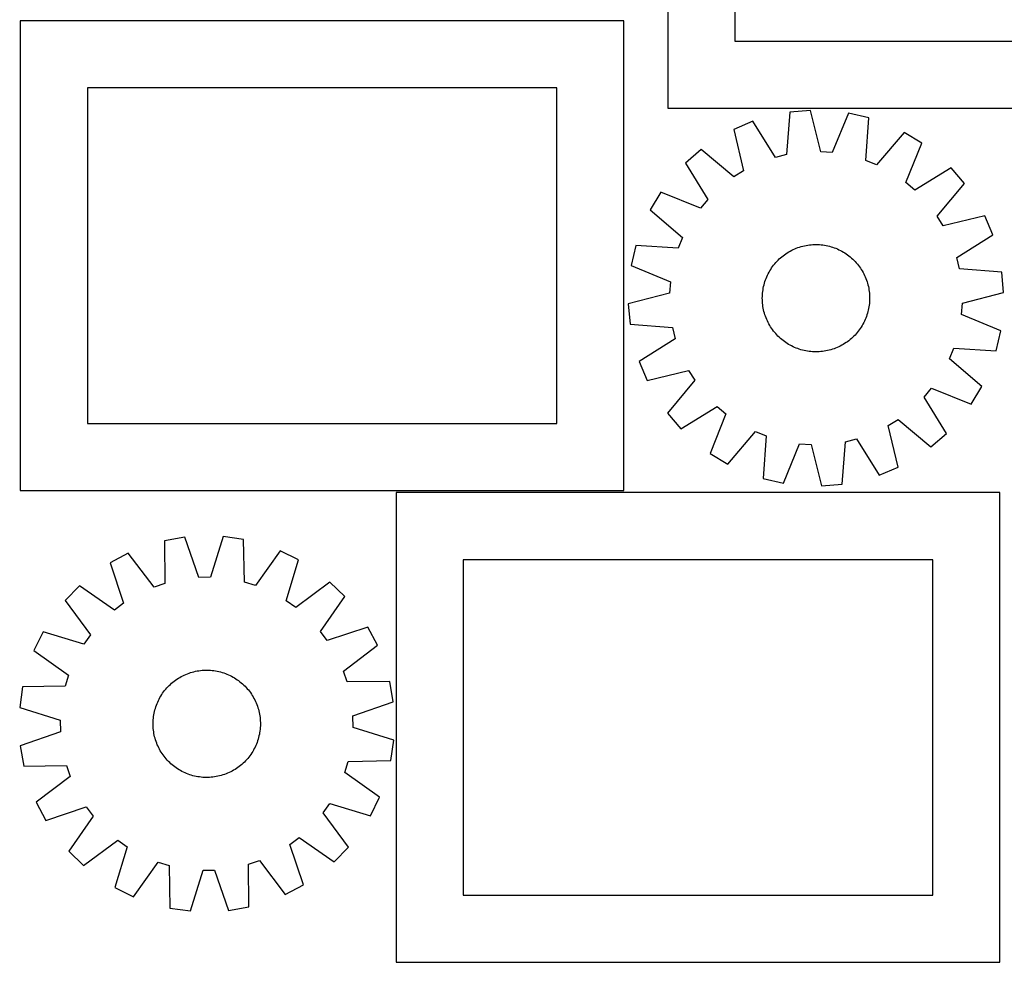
# Model space of a CAD drawing. Header units: millimetres. Extents: x 7 to 1493, y 7 to 2993.
# Tile 1 of 13: x 7 to 741, y 7 to 709. Entities that reach past the tile are written whole.
import ezdxf

# ---------------------------------------------------------------- set-up
doc = ezdxf.new("R2010")
doc.units = ezdxf.units.MM
doc.layers.add('CUT', color=7, linetype='CONTINUOUS', true_color=0x000000)

msp = doc.modelspace()

# ---------------------------------------------------------------- linework, layer by layer
at = {"layer": 'CUT'}
for p, q in [((489.720199, 1093.266221), (489.720199, 643.266221)), ((539.720199, 1043.266221), (539.720199, 693.266221)), ((456.988838, 708.428889), (6.988838, 708.428889)), ((6.988838, 708.428889), (6.988838, 358.428889)), ((456.988838, 358.428889), (456.988838, 708.428889)), ((539.720199, 693.266221), (789.720199, 693.266221)), ((406.988838, 658.428889), (56.988838, 658.428889)), ((56.988838, 658.428889), (56.988838, 408.428889)), ((406.988838, 408.428889), (406.988838, 658.428889)), ((489.720199, 643.266221), (839.720199, 643.266221)), ((580.781294, 640.40841), (578.30365, 608.740824)), ((596.112425, 641.707243), (580.781294, 640.40841)), ((603.88219, 610.907803), (596.112425, 641.707243)), ((624.576172, 639.638201), (612.43397, 610.286171)), ((639.558305, 636.135885), (624.576172, 639.638201)), ((553.071292, 633.580404), (538.891882, 627.607561)), ((569.978329, 606.689386), (553.071292, 633.580404)), ((637.430241, 604.442887), (639.558305, 636.135885)), ((538.891882, 627.607561), (546.321325, 596.724263)), ((665.989568, 625.372328), (645.371372, 601.209034)), ((679.156148, 617.411693), (665.989568, 625.372328)), ((667.338564, 587.927469), (679.156148, 617.411693)), ((514.648075, 612.55088), (503.008364, 602.48869)), ((539.037403, 592.200564), (514.648075, 612.55088)), ((612.43397, 610.286171), (603.88219, 610.907803)), ((503.008364, 602.48869), (519.617649, 575.412752)), ((578.30365, 608.740824), (569.978329, 606.689386)), ((645.371372, 601.209034), (637.430241, 604.442887)), ((546.321325, 596.724263), (539.037403, 592.200564)), ((700.967651, 599.007232), (673.891713, 582.397947)), ((711.029842, 587.367521), (700.967651, 599.007232)), ((673.891713, 582.397947), (667.338564, 587.927469)), ((690.679525, 562.978192), (711.029842, 587.367521)), ((484.603903, 580.677187), (476.643268, 567.510607)), ((514.088127, 568.859603), (484.603903, 580.677187)), ((519.617649, 575.412752), (514.088127, 568.859603)), ((476.643268, 567.510607), (500.806562, 546.892411)), ((695.203224, 555.69427), (690.679525, 562.978192)), ((726.086522, 563.123714), (695.203224, 555.69427)), ((732.059366, 548.944303), (726.086522, 563.123714)), ((500.806562, 546.892411), (497.572709, 538.95128)), ((705.168347, 532.037267), (732.059366, 548.944303)), ((465.879711, 541.079344), (462.377394, 526.09721)), ((497.572709, 538.95128), (465.879711, 541.079344)), ((578.877635, 535.581604), (579.950281, 536.236156)), ((579.950281, 536.236156), (581.042957, 536.856692)), ((581.042957, 536.856692), (582.154586, 537.4426)), ((582.154586, 537.4426), (583.28407, 537.993302)), ((583.28407, 537.993302), (584.430294, 538.508255)), ((584.430294, 538.508255), (585.592128, 538.986949)), ((585.592128, 538.986949), (586.768425, 539.428914)), ((586.768425, 539.428914), (587.958024, 539.833711)), ((587.958024, 539.833711), (589.159751, 540.200943)), ((589.159751, 540.200943), (590.37242, 540.530247)), ((590.37242, 540.530247), (591.594834, 540.821297)), ((591.594834, 540.821297), (592.825788, 541.073806)), ((592.825788, 541.073806), (594.064065, 541.287526)), ((594.064065, 541.287526), (595.308444, 541.462245)), ((595.308444, 541.462245), (596.557698, 541.597791)), ((596.557698, 541.597791), (597.810592, 541.69403)), ((597.810592, 541.69403), (599.065892, 541.750868)), ((599.065892, 541.750868), (600.322357, 541.768247)), ((600.322357, 541.768247), (601.578748, 541.746151)), ((601.578748, 541.746151), (602.833825, 541.684602)), ((602.833825, 541.684602), (604.08635, 541.58366)), ((604.08635, 541.58366), (605.335085, 541.443426)), ((605.335085, 541.443426), (606.5788, 541.264036)), ((606.5788, 541.264036), (607.816266, 541.04567)), ((607.816266, 541.04567), (609.046263, 540.788541)), ((609.046263, 540.788541), (610.267576, 540.492904)), ((610.267576, 540.492904), (611.479, 540.159051)), ((611.479, 540.159051), (612.67934, 539.78731)), ((612.67934, 539.78731), (613.867411, 539.37805)), ((613.867411, 539.37805), (615.042041, 538.931673)), ((615.042041, 538.931673), (616.20207, 538.44862)), ((616.20207, 538.44862), (617.346353, 537.929369)), ((617.346353, 537.929369), (618.473762, 537.374431)), ((618.473762, 537.374431), (619.583183, 536.784353)), ((619.583183, 536.784353), (620.673522, 536.15972)), ((620.673522, 536.15972), (621.743703, 535.501146)), ((570.292539, 528.277062), (571.139979, 529.204883)), ((571.139979, 529.204883), (572.016146, 530.105627)), ((572.016146, 530.105627), (572.920172, 530.978406)), ((572.920172, 530.978406), (573.851168, 531.822357)), ((573.851168, 531.822357), (574.808213, 532.636649)), ((574.808213, 532.636649), (575.790363, 533.420478)), ((575.790363, 533.420478), (576.79665, 534.17307)), ((576.79665, 534.17307), (577.826079, 534.893682)), ((577.826079, 534.893682), (578.877635, 535.581604)), ((621.743703, 535.501146), (622.79267, 534.809282)), ((622.79267, 534.809282), (623.819387, 534.08481)), ((623.819387, 534.08481), (624.822841, 533.328446)), ((624.822841, 533.328446), (625.802042, 532.540936)), ((625.802042, 532.540936), (626.756024, 531.723057)), ((626.756024, 531.723057), (627.683844, 530.875616)), ((627.683844, 530.875616), (628.584588, 529.99945)), ((628.584588, 529.99945), (629.457367, 529.095423)), ((629.457367, 529.095423), (630.301319, 528.164428)), ((707.219785, 523.711946), (705.168347, 532.037267)), ((462.377394, 526.09721), (491.729425, 513.955009)), ((565.231242, 521.104222), (565.855876, 522.194561)), ((565.855876, 522.194561), (566.51445, 523.264742)), ((566.51445, 523.264742), (567.206314, 524.313709)), ((567.206314, 524.313709), (567.930786, 525.340426)), ((567.930786, 525.340426), (568.68715, 526.34388)), ((568.68715, 526.34388), (569.47466, 527.323081)), ((569.47466, 527.323081), (570.292539, 528.277062)), ((630.301319, 528.164428), (631.115611, 527.207383)), ((631.115611, 527.207383), (631.899439, 526.225233)), ((631.899439, 526.225233), (632.652031, 525.218946)), ((632.652031, 525.218946), (633.372644, 524.189517)), ((633.372644, 524.189517), (634.060565, 523.137961)), ((634.060565, 523.137961), (634.715117, 522.065315)), ((634.715117, 522.065315), (635.335653, 520.972639)), ((738.887372, 521.234302), (707.219785, 523.711946)), ((491.729425, 513.955009), (491.107793, 505.403229)), ((561.856545, 513.000039), (562.228285, 514.200379)), ((562.228285, 514.200379), (562.637546, 515.38845)), ((562.637546, 515.38845), (563.083923, 516.56308)), ((563.083923, 516.56308), (563.566975, 517.723108)), ((563.566975, 517.723108), (564.086227, 518.867392)), ((564.086227, 518.867392), (564.641165, 519.994801)), ((564.641165, 519.994801), (565.231242, 521.104222)), ((635.335653, 520.972639), (635.921562, 519.86101)), ((635.921562, 519.86101), (636.472264, 518.731526)), ((636.472264, 518.731526), (636.987216, 517.585301)), ((636.987216, 517.585301), (637.465911, 516.423467)), ((637.465911, 516.423467), (637.907875, 515.24717)), ((637.907875, 515.24717), (638.312673, 514.057572)), ((638.312673, 514.057572), (638.679905, 512.855845)), ((740.186204, 505.903171), (738.887372, 521.234302)), ((560.431936, 505.607388), (560.57217, 506.856124)), ((560.57217, 506.856124), (560.751559, 508.099839)), ((560.751559, 508.099839), (560.969926, 509.337305)), ((560.969926, 509.337305), (561.227055, 510.567302)), ((561.227055, 510.567302), (561.522692, 511.788615)), ((561.522692, 511.788615), (561.856545, 513.000039)), ((638.679905, 512.855845), (639.009208, 511.643176)), ((639.009208, 511.643176), (639.300258, 510.420761)), ((639.300258, 510.420761), (639.552768, 509.189808)), ((639.552768, 509.189808), (639.766487, 507.951531)), ((639.766487, 507.951531), (639.941207, 506.707151)), ((639.941207, 506.707151), (640.076752, 505.457898)), ((491.107793, 505.403229), (460.308353, 497.633463)), ((560.247349, 501.843396), (560.269445, 503.099787)), ((560.264728, 500.58693), (560.247349, 501.843396)), ((560.321566, 499.331631), (560.264728, 500.58693)), ((560.269445, 503.099787), (560.330994, 504.354864)), ((560.417805, 498.078737), (560.321566, 499.331631)), ((560.330994, 504.354864), (560.431936, 505.607388)), ((640.076752, 505.457898), (640.172992, 504.205003)), ((640.225112, 500.436848), (640.163563, 499.181771)), ((640.172992, 504.205003), (640.229829, 502.949704)), ((640.247208, 501.693239), (640.225112, 500.436848)), ((640.229829, 502.949704), (640.247208, 501.693239)), ((709.386765, 498.133406), (740.186204, 505.903171)), ((460.308353, 497.633463), (461.607185, 482.302332)), ((560.553351, 496.829483), (560.417805, 498.078737)), ((560.72807, 495.585104), (560.553351, 496.829483)), ((560.941789, 494.346826), (560.72807, 495.585104)), ((561.194299, 493.115873), (560.941789, 494.346826)), ((561.485349, 491.893459), (561.194299, 493.115873)), ((561.814653, 490.68079), (561.485349, 491.893459)), ((639.267502, 492.969333), (638.971866, 491.74802)), ((639.524631, 494.199329), (639.267502, 492.969333)), ((639.742998, 495.436796), (639.524631, 494.199329)), ((639.922387, 496.68051), (639.742998, 495.436796)), ((640.062622, 497.929246), (639.922387, 496.68051)), ((640.163563, 499.181771), (640.062622, 497.929246)), ((708.765132, 489.581625), (709.386765, 498.133406)), ((562.181884, 489.479063), (561.814653, 490.68079)), ((562.586682, 488.289464), (562.181884, 489.479063)), ((563.028646, 487.113167), (562.586682, 488.289464)), ((563.507341, 485.951333), (563.028646, 487.113167)), ((564.022293, 484.805109), (563.507341, 485.951333)), ((564.572996, 483.675625), (564.022293, 484.805109)), ((636.40833, 484.669243), (635.853392, 483.541834)), ((636.927582, 485.813526), (636.40833, 484.669243)), ((637.410634, 486.973555), (636.927582, 485.813526)), ((637.857011, 488.148185), (637.410634, 486.973555)), ((638.266272, 489.336255), (637.857011, 488.148185)), ((638.638012, 490.536595), (638.266272, 489.336255)), ((638.971866, 491.74802), (638.638012, 490.536595)), ((738.117163, 477.439424), (708.765132, 489.581625)), ((461.607185, 482.302332), (493.274772, 479.824689)), ((493.274772, 479.824689), (495.32621, 471.499368)), ((565.158904, 482.563996), (564.572996, 483.675625)), ((565.77944, 481.47132), (565.158904, 482.563996)), ((566.433992, 480.398674), (565.77944, 481.47132)), ((567.121914, 479.347118), (566.433992, 480.398674)), ((567.842526, 478.317688), (567.121914, 479.347118)), ((568.595118, 477.311402), (567.842526, 478.317688)), ((569.378946, 476.329251), (568.595118, 477.311402)), ((631.807407, 477.192755), (631.019897, 476.213554)), ((632.563771, 478.196209), (631.807407, 477.192755)), ((633.288243, 479.222926), (632.563771, 478.196209)), ((633.980107, 480.271892), (633.288243, 479.222926)), ((634.638681, 481.342073), (633.980107, 480.271892)), ((635.263315, 482.432413), (634.638681, 481.342073)), ((635.853392, 483.541834), (635.263315, 482.432413)), ((734.614846, 462.457291), (738.117163, 477.439424)), ((495.32621, 471.499368), (468.435191, 454.592331)), ((570.193238, 475.372206), (569.378946, 476.329251)), ((571.03719, 474.441211), (570.193238, 475.372206)), ((571.909969, 473.537184), (571.03719, 474.441211)), ((572.810713, 472.661018), (571.909969, 473.537184)), ((573.738533, 471.813578), (572.810713, 472.661018)), ((574.692515, 470.995699), (573.738533, 471.813578)), ((575.671716, 470.208188), (574.692515, 470.995699)), ((576.67517, 469.451824), (575.671716, 470.208188)), ((624.704194, 470.116156), (623.697908, 469.363565)), ((625.686344, 470.899985), (624.704194, 470.116156)), ((626.643389, 471.714277), (625.686344, 470.899985)), ((627.574385, 472.558229), (626.643389, 471.714277)), ((628.478412, 473.431007), (627.574385, 472.558229)), ((629.354578, 474.331751), (628.478412, 473.431007)), ((630.202018, 475.259572), (629.354578, 474.331751)), ((631.019897, 476.213554), (630.202018, 475.259572)), ((577.701887, 468.727353), (576.67517, 469.451824)), ((578.750854, 468.035489), (577.701887, 468.727353)), ((579.821035, 467.376915), (578.750854, 468.035489)), ((580.911374, 466.752281), (579.821035, 467.376915)), ((582.020795, 466.162204), (580.911374, 466.752281)), ((583.148204, 465.607266), (582.020795, 466.162204)), ((584.292487, 465.088014), (583.148204, 465.607266)), ((585.452516, 464.604962), (584.292487, 465.088014)), ((586.627146, 464.158585), (585.452516, 464.604962)), ((587.815217, 463.749324), (586.627146, 464.158585)), ((589.015557, 463.377584), (587.815217, 463.749324)), ((590.226981, 463.04373), (589.015557, 463.377584)), ((591.448294, 462.748093), (590.226981, 463.04373)), ((592.678291, 462.490965), (591.448294, 462.748093)), ((608.899723, 462.715338), (607.668769, 462.462828)), ((610.122137, 463.006388), (608.899723, 462.715338)), ((611.334806, 463.335691), (610.122137, 463.006388)), ((612.536533, 463.702923), (611.334806, 463.335691)), ((613.726132, 464.107721), (612.536533, 463.702923)), ((614.902429, 464.549685), (613.726132, 464.107721)), ((616.064263, 465.02838), (614.902429, 464.549685)), ((617.210487, 465.543332), (616.064263, 465.02838)), ((618.339971, 466.094034), (617.210487, 465.543332)), ((619.4516, 466.679943), (618.339971, 466.094034)), ((620.544276, 467.300479), (619.4516, 466.679943)), ((621.616922, 467.955031), (620.544276, 467.300479)), ((622.668478, 468.642952), (621.616922, 467.955031)), ((623.697908, 469.363565), (622.668478, 468.642952)), ((699.687995, 456.644224), (702.921849, 464.585355)), ((702.921849, 464.585355), (734.614846, 462.457291)), ((593.915757, 462.272598), (592.678291, 462.490965)), ((595.159472, 462.093209), (593.915757, 462.272598)), ((596.408208, 461.952974), (595.159472, 462.093209)), ((597.660732, 461.852033), (596.408208, 461.952974)), ((598.915809, 461.790484), (597.660732, 461.852033)), ((600.1722, 461.768388), (598.915809, 461.790484)), ((601.428665, 461.785767), (600.1722, 461.768388)), ((602.683965, 461.842604), (601.428665, 461.785767)), ((603.936859, 461.938843), (602.683965, 461.842604)), ((605.186113, 462.074389), (603.936859, 461.938843)), ((606.430492, 462.249108), (605.186113, 462.074389)), ((607.668769, 462.462828), (606.430492, 462.249108)), ((723.851289, 436.026028), (699.687995, 456.644224)), ((468.435191, 454.592331), (474.408035, 440.41292)), ((474.408035, 440.41292), (505.291333, 447.842364)), ((505.291333, 447.842364), (509.815032, 440.558442)), ((509.815032, 440.558442), (489.464716, 416.169113)), ((680.876909, 428.123883), (686.40643, 434.677032)), ((686.40643, 434.677032), (715.890654, 422.859448)), ((715.890654, 422.859448), (723.851289, 436.026028)), ((697.486193, 401.047945), (680.876909, 428.123883)), ((499.526906, 404.529402), (526.602844, 421.138687)), ((526.602844, 421.138687), (533.155993, 415.609166)), ((489.464716, 416.169113), (499.526906, 404.529402)), ((533.155993, 415.609166), (521.338409, 386.124942)), ((654.173232, 406.812372), (661.457154, 411.336071)), ((661.457154, 411.336071), (685.846483, 390.985754)), ((56.988838, 408.428889), (406.988838, 408.428889)), ((661.602675, 375.929073), (654.173232, 406.812372)), ((534.504989, 378.164307), (555.123185, 402.3276)), ((555.123185, 402.3276), (563.064316, 399.093747)), ((563.064316, 399.093747), (560.936252, 367.40075)), ((622.190907, 394.795811), (630.516228, 396.847248)), ((630.516228, 396.847248), (647.423265, 369.95623)), ((685.846483, 390.985754), (697.486193, 401.047945)), ((575.918386, 363.898433), (588.060587, 393.250464)), ((588.060587, 393.250464), (596.612367, 392.628831)), ((596.612367, 392.628831), (604.382133, 361.829391)), ((619.713264, 363.128224), (622.190907, 394.795811)), ((521.338409, 386.124942), (534.504989, 378.164307)), ((647.423265, 369.95623), (661.602675, 375.929073)), ((560.936252, 367.40075), (575.918386, 363.898433)), ((604.382133, 361.829391), (619.713264, 363.128224)), ((6.988838, 358.428889), (456.988838, 358.428889)), ((737.311449, 356.849882), (287.311449, 356.849882)), ((287.311449, 356.849882), (287.311449, 6.849882)), ((737.311449, 6.849882), (737.311449, 356.849882)), ((129.680473, 323.630547), (114.520942, 321.000117)), ((140.1057, 293.625724), (129.680473, 323.630547)), ((158.216226, 324.050804), (148.679114, 293.751988)), ((173.446644, 321.867939), (158.216226, 324.050804)), ((114.520942, 321.000117), (114.813458, 289.237101)), ((174.089624, 290.110084), (173.446644, 321.867939)), ((87.511694, 311.782396), (73.906971, 304.596156)), ((106.698674, 286.467686), (87.511694, 311.782396)), ((200.715625, 313.449594), (182.282443, 287.580837)), ((214.526071, 306.667107), (200.715625, 313.449594)), ((73.906971, 304.596156), (84.000482, 274.478125)), ((205.323864, 276.264901), (214.526071, 306.667107)), ((687.311449, 306.849882), (337.311449, 306.849882)), ((337.311449, 306.849882), (337.311449, 56.849882)), ((687.311449, 56.849882), (687.311449, 306.849882)), ((148.679114, 293.751988), (140.1057, 293.625724)), ((51.068082, 287.483266), (40.349892, 276.444655)), ((77.13866, 269.336649), (51.068082, 287.483266)), ((114.813458, 289.237101), (106.698674, 286.467686)), ((182.282443, 287.580837), (174.089624, 290.110084)), ((237.859001, 290.234208), (212.334118, 271.327725)), ((248.897612, 279.516017), (237.859001, 290.234208)), ((230.750995, 253.445439), (248.897612, 279.516017)), ((40.349892, 276.444655), (59.256375, 250.919772)), ((84.000482, 274.478125), (77.13866, 269.336649)), ((212.334118, 271.327725), (205.323864, 276.264901)), ((23.916992, 253.111725), (17.134506, 239.301279)), ((54.319198, 243.909518), (23.916992, 253.111725)), ((59.256375, 250.919772), (54.319198, 243.909518)), ((235.892471, 246.583617), (230.750995, 253.445439)), ((266.010502, 256.677129), (235.892471, 246.583617)), ((273.196742, 243.072405), (266.010502, 256.677129)), ((247.882032, 223.885425), (273.196742, 243.072405)), ((17.134506, 239.301279), (43.003262, 220.868097)), ((43.003262, 220.868097), (40.474016, 212.675278)), ((127.039533, 219.806037), (128.155212, 220.384196)), ((128.155212, 220.384196), (129.2885, 220.927025)), ((129.2885, 220.927025), (130.438281, 221.433989)), ((130.438281, 221.433989), (131.603417, 221.904587)), ((131.603417, 221.904587), (132.782761, 222.338355)), ((132.782761, 222.338355), (133.975148, 222.734865)), ((133.975148, 222.734865), (135.179402, 223.093726)), ((135.179402, 223.093726), (136.394333, 223.414583)), ((136.394333, 223.414583), (137.618743, 223.69712)), ((137.618743, 223.69712), (138.851423, 223.941057)), ((138.851423, 223.941057), (140.091158, 224.146155)), ((140.091158, 224.146155), (141.336723, 224.312211)), ((141.336723, 224.312211), (142.586889, 224.439061)), ((142.586889, 224.439061), (143.840423, 224.526579)), ((143.840423, 224.526579), (145.096088, 224.57468)), ((145.096088, 224.57468), (146.352643, 224.583315)), ((146.352643, 224.583315), (147.60885, 224.552477)), ((147.60885, 224.552477), (148.863469, 224.482196)), ((148.863469, 224.482196), (150.11526, 224.372541)), ((150.11526, 224.372541), (151.36299, 224.22362)), ((151.36299, 224.22362), (152.605426, 224.035581)), ((152.605426, 224.035581), (153.841343, 223.808609)), ((153.841343, 223.808609), (155.069521, 223.542927)), ((155.069521, 223.542927), (156.288747, 223.238799)), ((156.288747, 223.238799), (157.497819, 222.896524)), ((157.497819, 222.896524), (158.695543, 222.51644)), ((158.695543, 222.51644), (159.880737, 222.098922)), ((159.880737, 222.098922), (161.052232, 221.644382)), ((161.052232, 221.644382), (162.208872, 221.153269)), ((162.208872, 221.153269), (163.349514, 220.626067)), ((163.349514, 220.626067), (164.473034, 220.063297)), ((250.651447, 215.770642), (247.882032, 223.885425)), ((117.083549, 212.223325), (117.965962, 213.11795)), ((117.965962, 213.11795), (118.87604, 213.984417)), ((118.87604, 213.984417), (119.812885, 214.821869)), ((119.812885, 214.821869), (120.775574, 215.629482)), ((120.775574, 215.629482), (121.763155, 216.406457)), ((121.763155, 216.406457), (122.774654, 217.152029)), ((122.774654, 217.152029), (123.809072, 217.86546)), ((123.809072, 217.86546), (124.86539, 218.546048)), ((124.86539, 218.546048), (125.942565, 219.19312)), ((125.942565, 219.19312), (127.039533, 219.806037)), ((164.473034, 220.063297), (165.578322, 219.465514)), ((165.578322, 219.465514), (166.664288, 218.833308)), ((166.664288, 218.833308), (167.729861, 218.167303)), ((167.729861, 218.167303), (168.773987, 217.468157)), ((168.773987, 217.468157), (169.795638, 216.736558)), ((169.795638, 216.736558), (170.793805, 215.97323)), ((170.793805, 215.97323), (171.767502, 215.178925)), ((171.767502, 215.178925), (172.715769, 214.354427)), ((172.715769, 214.354427), (173.637671, 213.500551)), ((173.637671, 213.500551), (174.532296, 212.618138)), ((282.414463, 216.063158), (250.651447, 215.770642)), ((285.044893, 200.903627), (282.414463, 216.063158)), ((8.716161, 212.032298), (6.533296, 196.80188)), ((40.474016, 212.675278), (8.716161, 212.032298)), ((111.750791, 205.249942), (112.416796, 206.315515)), ((112.416796, 206.315515), (113.115943, 207.359641)), ((113.115943, 207.359641), (113.847541, 208.381292)), ((113.847541, 208.381292), (114.61087, 209.379459)), ((114.61087, 209.379459), (115.405175, 210.353156)), ((115.405175, 210.353156), (116.229672, 211.301423)), ((116.229672, 211.301423), (117.083549, 212.223325)), ((174.532296, 212.618138), (175.398763, 211.70806)), ((175.398763, 211.70806), (176.236216, 210.771214)), ((176.236216, 210.771214), (177.043828, 209.808526)), ((177.043828, 209.808526), (177.820803, 208.820945)), ((177.820803, 208.820945), (178.566375, 207.809446)), ((178.566375, 207.809446), (179.279806, 206.775027)), ((179.279806, 206.775027), (179.960394, 205.718709)), ((179.960394, 205.718709), (180.607466, 204.641535)), ((108.06766, 197.281197), (108.485178, 198.466391)), ((108.485178, 198.466391), (108.939718, 199.637886)), ((108.939718, 199.637886), (109.430831, 200.794526)), ((109.430831, 200.794526), (109.958033, 201.935168)), ((109.958033, 201.935168), (110.520803, 203.058688)), ((110.520803, 203.058688), (111.118585, 204.163976)), ((111.118585, 204.163976), (111.750791, 205.249942)), ((180.607466, 204.641535), (181.220383, 203.544567)), ((181.220383, 203.544567), (181.798542, 202.428888)), ((181.798542, 202.428888), (182.341371, 201.295599)), ((182.341371, 201.295599), (182.848335, 200.145819)), ((182.848335, 200.145819), (183.318933, 198.980682)), ((183.318933, 198.980682), (183.752701, 197.801338)), ((255.04007, 190.4784), (285.044893, 200.903627)), ((6.533296, 196.80188), (36.832111, 187.264768)), ((106.360479, 189.948644), (106.548518, 191.19108)), ((106.548518, 191.19108), (106.775491, 192.426997)), ((106.775491, 192.426997), (107.041172, 193.655175)), ((107.041172, 193.655175), (107.345301, 194.874401)), ((107.345301, 194.874401), (107.687576, 196.083473)), ((107.687576, 196.083473), (108.06766, 197.281197)), ((183.752701, 197.801338), (184.149211, 196.608951)), ((184.149211, 196.608951), (184.508072, 195.404698)), ((184.508072, 195.404698), (184.828929, 194.189767)), ((184.828929, 194.189767), (185.111466, 192.965357)), ((185.111466, 192.965357), (185.355403, 191.732676)), ((185.355403, 191.732676), (185.560501, 190.492942)), ((36.832111, 187.264768), (36.958375, 178.691354)), ((106.000784, 184.938297), (106.031622, 186.194504)), ((106.00942, 183.681742), (106.000784, 184.938297)), ((106.05752, 182.426077), (106.00942, 183.681742)), ((106.031622, 186.194504), (106.101903, 187.449123)), ((106.101903, 187.449123), (106.211558, 188.700914)), ((106.211558, 188.700914), (106.360479, 189.948644)), ((185.560501, 190.492942), (185.726557, 189.247377)), ((185.726557, 189.247377), (185.853407, 187.99721)), ((185.853407, 187.99721), (185.940925, 186.743676)), ((185.940925, 186.743676), (185.989026, 185.488012)), ((185.997661, 184.231456), (185.966823, 182.975249)), ((185.989026, 185.488012), (185.997661, 184.231456)), ((255.166334, 181.904986), (255.04007, 190.4784)), ((36.958375, 178.691354), (6.953553, 168.266127)), ((106.145039, 181.172543), (106.05752, 182.426077)), ((106.271888, 179.922377), (106.145039, 181.172543)), ((106.437944, 178.676812), (106.271888, 179.922377)), ((106.643042, 177.437077), (106.437944, 178.676812)), ((106.88698, 176.204397), (106.643042, 177.437077)), ((107.169517, 174.979987), (106.88698, 176.204397)), ((185.222955, 176.742756), (184.957273, 175.514579)), ((185.449927, 177.978673), (185.222955, 176.742756)), ((185.637966, 179.221109), (185.449927, 177.978673)), ((185.786887, 180.468839), (185.637966, 179.221109)), ((185.896542, 181.720631), (185.786887, 180.468839)), ((185.966823, 182.975249), (185.896542, 181.720631)), ((285.46515, 172.367874), (255.166334, 181.904986)), ((107.490374, 173.765056), (107.169517, 174.979987)), ((107.849234, 172.560802), (107.490374, 173.765056)), ((108.245744, 171.368415), (107.849234, 172.560802)), ((108.679512, 170.189071), (108.245744, 171.368415)), ((109.15011, 169.023934), (108.679512, 170.189071)), ((109.657074, 167.874154), (109.15011, 169.023934)), ((183.058728, 169.531867), (182.567615, 168.375228)), ((183.513268, 170.703362), (183.058728, 169.531867)), ((183.930786, 171.888557), (183.513268, 170.703362)), ((184.31087, 173.086281), (183.930786, 171.888557)), ((184.653145, 174.295352), (184.31087, 173.086281)), ((184.957273, 175.514579), (184.653145, 174.295352)), ((283.282285, 157.137455), (285.46515, 172.367874)), ((6.953553, 168.266127), (9.583982, 153.106596)), ((110.199903, 166.740866), (109.657074, 167.874154)), ((110.778062, 165.625187), (110.199903, 166.740866)), ((111.39098, 164.528219), (110.778062, 165.625187)), ((112.038052, 163.451044), (111.39098, 164.528219)), ((112.718639, 162.394726), (112.038052, 163.451044)), ((113.432071, 161.360308), (112.718639, 162.394726)), ((178.882503, 161.810112), (178.150904, 160.788461)), ((179.581649, 162.854239), (178.882503, 161.810112)), ((180.247654, 163.919811), (179.581649, 162.854239)), ((180.87986, 165.005777), (180.247654, 163.919811)), ((181.477643, 166.111066), (180.87986, 165.005777)), ((182.040413, 167.234585), (181.477643, 166.111066)), ((182.567615, 168.375228), (182.040413, 167.234585)), ((114.177642, 160.348809), (113.432071, 161.360308)), ((114.954617, 159.361228), (114.177642, 160.348809)), ((115.76223, 158.398539), (114.954617, 159.361228)), ((116.599683, 157.461694), (115.76223, 158.398539)), ((117.46615, 156.551616), (116.599683, 157.461694)), ((118.360775, 155.669203), (117.46615, 156.551616)), ((119.282676, 154.815326), (118.360775, 155.669203)), ((120.230943, 153.990829), (119.282676, 154.815326)), ((172.18556, 154.347884), (171.222872, 153.540271)), ((173.122406, 155.185337), (172.18556, 154.347884)), ((174.032484, 156.051804), (173.122406, 155.185337)), ((174.914897, 156.946429), (174.032484, 156.051804)), ((175.768773, 157.86833), (174.914897, 156.946429)), ((176.593271, 158.816597), (175.768773, 157.86833)), ((177.387576, 159.790295), (176.593271, 158.816597)), ((178.150904, 160.788461), (177.387576, 159.790295)), ((248.995183, 148.301656), (251.52443, 156.494475)), ((251.52443, 156.494475), (283.282285, 157.137455)), ((9.583982, 153.106596), (41.346998, 153.399112)), ((41.346998, 153.399112), (44.116413, 145.284328)), ((121.204641, 153.196524), (120.230943, 153.990829)), ((122.202807, 152.433195), (121.204641, 153.196524)), ((123.224458, 151.701597), (122.202807, 152.433195)), ((124.268585, 151.00245), (123.224458, 151.701597)), ((125.334157, 150.336445), (124.268585, 151.00245)), ((126.420123, 149.704239), (125.334157, 150.336445)), ((127.525412, 149.106456), (126.420123, 149.704239)), ((128.648931, 148.543687), (127.525412, 149.106456)), ((129.789574, 148.016485), (128.648931, 148.543687)), ((130.946213, 147.525372), (129.789574, 148.016485)), ((132.117708, 147.070832), (130.946213, 147.525372)), ((133.302903, 146.653314), (132.117708, 147.070832)), ((159.215684, 146.831398), (158.023297, 146.434888)), ((160.395028, 147.265166), (159.215684, 146.831398)), ((161.560165, 147.735764), (160.395028, 147.265166)), ((162.709945, 148.242728), (161.560165, 147.735764)), ((163.843234, 148.785557), (162.709945, 148.242728)), ((164.958913, 149.363716), (163.843234, 148.785557)), ((166.055881, 149.976634), (164.958913, 149.363716)), ((167.133055, 150.623706), (166.055881, 149.976634)), ((168.189373, 151.304293), (167.133055, 150.623706)), ((169.223792, 152.017725), (168.189373, 151.304293)), ((170.235291, 152.763296), (169.223792, 152.017725)), ((171.222872, 153.540271), (170.235291, 152.763296)), ((274.86394, 129.868475), (248.995183, 148.301656)), ((44.116413, 145.284328), (18.801703, 126.097348)), ((134.500627, 146.27323), (133.302903, 146.653314)), ((135.709698, 145.930955), (134.500627, 146.27323)), ((136.928925, 145.626826), (135.709698, 145.930955)), ((138.157102, 145.361145), (136.928925, 145.626826)), ((139.393019, 145.134172), (138.157102, 145.361145)), ((140.635455, 144.946133), (139.393019, 145.134172)), ((141.883185, 144.797212), (140.635455, 144.946133)), ((143.134977, 144.687557), (141.883185, 144.797212)), ((144.389595, 144.617276), (143.134977, 144.687557)), ((145.645802, 144.586438), (144.389595, 144.617276)), ((146.902358, 144.595074), (145.645802, 144.586438)), ((148.158022, 144.643174), (146.902358, 144.595074)), ((149.411556, 144.730693), (148.158022, 144.643174)), ((150.661723, 144.857542), (149.411556, 144.730693)), ((151.907288, 145.023598), (150.661723, 144.857542)), ((153.147022, 145.228696), (151.907288, 145.023598)), ((154.379703, 145.472634), (153.147022, 145.228696)), ((155.604113, 145.75517), (154.379703, 145.472634)), ((156.819044, 146.076027), (155.604113, 145.75517)), ((158.023297, 146.434888), (156.819044, 146.076027)), ((18.801703, 126.097348), (25.987943, 112.492625)), ((232.742071, 118.249981), (237.679247, 125.260235)), ((237.679247, 125.260235), (268.081454, 116.058028)), ((268.081454, 116.058028), (274.86394, 129.868475)), ((25.987943, 112.492625), (56.105974, 122.586136)), ((56.105974, 122.586136), (61.24745, 115.724314)), ((251.648554, 92.725098), (232.742071, 118.249981)), ((61.24745, 115.724314), (43.100833, 89.653736)), ((54.139444, 78.935546), (79.664327, 97.842029)), ((79.664327, 97.842029), (86.674581, 92.904852)), ((207.997963, 94.691628), (214.859785, 99.833104)), ((214.859785, 99.833104), (240.930363, 81.686487)), ((43.100833, 89.653736), (54.139444, 78.935546)), ((86.674581, 92.904852), (77.472374, 62.502646)), ((218.091475, 64.573597), (207.997963, 94.691628)), ((240.930363, 81.686487), (251.648554, 92.725098)), ((91.282821, 55.72016), (109.716002, 81.588916)), ((109.716002, 81.588916), (117.908821, 79.05967)), ((177.184988, 79.932652), (185.299771, 82.702067)), ((185.299771, 82.702067), (204.486751, 57.387357)), ((117.908821, 79.05967), (118.551801, 47.301815)), ((133.78222, 45.11895), (143.319332, 75.417765)), ((143.319332, 75.417765), (151.892746, 75.544029)), ((151.892746, 75.544029), (162.317973, 45.539207)), ((177.477504, 48.169636), (177.184988, 79.932652)), ((77.472374, 62.502646), (91.282821, 55.72016)), ((204.486751, 57.387357), (218.091475, 64.573597)), ((337.311449, 56.849882), (687.311449, 56.849882)), ((118.551801, 47.301815), (133.78222, 45.11895)), ((162.317973, 45.539207), (177.477504, 48.169636)), ((287.311449, 6.849882), (737.311449, 6.849882))]:
    msp.add_line(p, q, dxfattribs=at)

doc.saveas('drawing.dxf')
